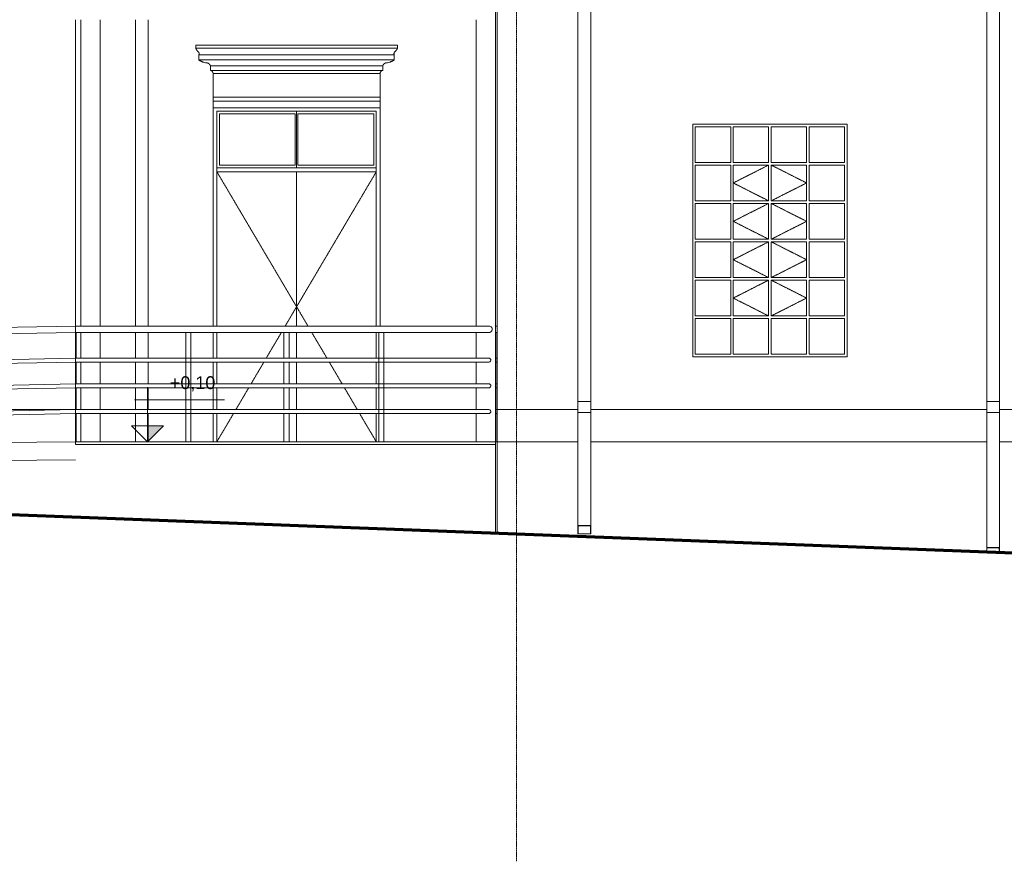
# Model space of a CAD drawing. Header units: millimetres. Extents: x -5998 to 62014, y -2232 to 8822.
# Tile 12 of 21: x 6336 to 13994, y -2232 to 4312. Entities that reach past the tile are written whole.
import ezdxf

# ---------------------------------------------------------------- set-up
doc = ezdxf.new("R2010")
doc.units = ezdxf.units.MM
doc.linetypes.add('_Tracejado pequeno', pattern=[2.25, 1.5, -0.75])
doc.linetypes.add('_Traço - ponto', pattern=[16, 12, -2, 0, -2])
for name, color, linetype, lineweight in [('A-DOOR', 31, 'Continuous', 18), ('A-DOOR-HDLN', 31, '_Tracejado pequeno', 18), ('A-FLOR', 192, 'Continuous', 18), ('A-FLOR-HRAL', 11, 'Continuous', 18), ('A-GENM', 13, 'Continuous', 18), ('A-GLAZ', 151, 'Continuous', 18), ('A-GLAZ-HDLN', 1, '_Tracejado pequeno', 18), ('A-WALL', 113, 'Continuous', 18), ('G-ANNO-DIMS', 111, 'Continuous', 9), ('S-COLS', 52, 'Continuous', 18), ('S-GRID', 1, 'Continuous', 9)]:
    doc.layers.add(name, color=color, linetype=linetype, lineweight=lineweight)
doc.styles.add('Arial_3', font='arial.ttf', dxfattribs={"height": 100})

# ---------------------------------------------------------------- blocks, each defined once
blk = doc.blocks.new('Janelas_J2 e J4 - J4 - 1_2 x 1_81-4330367-ELEVAÇÃO 3 - FACHADA DE IMPLANTAÇÃO')
at = {"layer": 'A-GLAZ'}
for p, q in [((11591.1, 3201.7), (11591.1, 3480)), ((11591.1, 3480), (11866.1, 3480)), ((11866.1, 3480), (11866.1, 3201.7)), ((11886.1, 3201.7), (11886.1, 3480)), ((11886.1, 3480), (12161.1, 3480)), ((12161.1, 3480), (12161.1, 3201.7)), ((12181.1, 3201.7), (12181.1, 3480)), ((12181.1, 3480), (12456.1, 3480)), ((12456.1, 3480), (12456.1, 3201.7)), ((12476.1, 3201.7), (12476.1, 3480)), ((12476.1, 3480), (12751.1, 3480)), ((12751.1, 3480), (12751.1, 3201.7)), ((11866.1, 3201.7), (11591.1, 3201.7)), ((11591.1, 2903.3), (11591.1, 3181.7)), ((11591.1, 3181.7), (11866.1, 3181.7)), ((11866.1, 3181.7), (11866.1, 2903.3)), ((12161.1, 3201.7), (11886.1, 3201.7)), ((11886.1, 2903.3), (11886.1, 3181.7)), ((11886.1, 3181.7), (12161.1, 3181.7)), ((12161.1, 3181.7), (12161.1, 2903.3)), ((12456.1, 3201.7), (12181.1, 3201.7)), ((12181.1, 2903.3), (12181.1, 3181.7)), ((12181.1, 3181.7), (12456.1, 3181.7)), ((12456.1, 3181.7), (12456.1, 2903.3)), ((12751.1, 3201.7), (12476.1, 3201.7)), ((12476.1, 2903.3), (12476.1, 3181.7)), ((12476.1, 3181.7), (12751.1, 3181.7)), ((12751.1, 3181.7), (12751.1, 2903.3)), ((11866.1, 2903.3), (11591.1, 2903.3)), ((11591.1, 2605), (11591.1, 2883.3)), ((11591.1, 2883.3), (11866.1, 2883.3)), ((11866.1, 2883.3), (11866.1, 2605)), ((12161.1, 2903.3), (11886.1, 2903.3)), ((11886.1, 2605), (11886.1, 2883.3)), ((11886.1, 2883.3), (12161.1, 2883.3)), ((12161.1, 2883.3), (12161.1, 2605)), ((12456.1, 2903.3), (12181.1, 2903.3)), ((12181.1, 2605), (12181.1, 2883.3)), ((12181.1, 2883.3), (12456.1, 2883.3)), ((12456.1, 2883.3), (12456.1, 2605)), ((12751.1, 2903.3), (12476.1, 2903.3)), ((12476.1, 2605), (12476.1, 2883.3)), ((12476.1, 2883.3), (12751.1, 2883.3)), ((12751.1, 2883.3), (12751.1, 2605)), ((11866.1, 2605), (11591.1, 2605)), ((12161.1, 2605), (11886.1, 2605)), ((12456.1, 2605), (12181.1, 2605)), ((12751.1, 2605), (12476.1, 2605)), ((11591.1, 2306.7), (11591.1, 2585)), ((11591.1, 2585), (11866.1, 2585)), ((11866.1, 2585), (11866.1, 2306.7)), ((11886.1, 2306.7), (11886.1, 2585)), ((11886.1, 2585), (12161.1, 2585)), ((12161.1, 2585), (12161.1, 2306.7)), ((12181.1, 2306.7), (12181.1, 2585)), ((12181.1, 2585), (12456.1, 2585)), ((12456.1, 2585), (12456.1, 2306.7)), ((12476.1, 2306.7), (12476.1, 2585)), ((12476.1, 2585), (12751.1, 2585)), ((12751.1, 2585), (12751.1, 2306.7)), ((11866.1, 2306.7), (11591.1, 2306.7)), ((12161.1, 2306.7), (11886.1, 2306.7)), ((12456.1, 2306.7), (12181.1, 2306.7)), ((12751.1, 2306.7), (12476.1, 2306.7)), ((11591.1, 2008.3), (11591.1, 2286.7)), ((11591.1, 2286.7), (11866.1, 2286.7)), ((11866.1, 2286.7), (11866.1, 2008.3)), ((11886.1, 2008.3), (11886.1, 2286.7)), ((11886.1, 2286.7), (12161.1, 2286.7)), ((12161.1, 2286.7), (12161.1, 2008.3)), ((12181.1, 2008.3), (12181.1, 2286.7)), ((12181.1, 2286.7), (12456.1, 2286.7)), ((12456.1, 2286.7), (12456.1, 2008.3)), ((12476.1, 2008.3), (12476.1, 2286.7)), ((12476.1, 2286.7), (12751.1, 2286.7)), ((12751.1, 2286.7), (12751.1, 2008.3)), ((11866.1, 2008.3), (11591.1, 2008.3)), ((12161.1, 2008.3), (11886.1, 2008.3)), ((12456.1, 2008.3), (12181.1, 2008.3)), ((12751.1, 2008.3), (12476.1, 2008.3)), ((11591.1, 1988.3), (11591.1, 1710)), ((11591.1, 1988.3), (11866.1, 1988.3)), ((11866.1, 1710), (11866.1, 1988.3)), ((11886.1, 1988.3), (11886.1, 1710)), ((11886.1, 1988.3), (12161.1, 1988.3)), ((12161.1, 1710), (12161.1, 1988.3)), ((12181.1, 1988.3), (12181.1, 1710)), ((12181.1, 1988.3), (12456.1, 1988.3)), ((12456.1, 1710), (12456.1, 1988.3)), ((12476.1, 1988.3), (12476.1, 1710)), ((12476.1, 1988.3), (12751.1, 1988.3)), ((12751.1, 1710), (12751.1, 1988.3)), ((11591.1, 1710), (11866.1, 1710)), ((11886.1, 1710), (12161.1, 1710)), ((12181.1, 1710), (12456.1, 1710)), ((12476.1, 1710), (12751.1, 1710))]:
    blk.add_line(p, q, dxfattribs=at)
at = {"layer": 'A-GLAZ-HDLN'}
for p, q in [((12161.1, 3181.7), (11886.1, 3042.5)), ((12181.1, 3181.7), (12456.1, 3042.5)), ((11886.1, 3042.5), (12161.1, 2903.3)), ((12456.1, 3042.5), (12181.1, 2903.3)), ((12161.1, 2883.3), (11886.1, 2744.2)), ((12181.1, 2883.3), (12456.1, 2744.2)), ((11886.1, 2744.2), (12161.1, 2605)), ((12456.1, 2744.2), (12181.1, 2605)), ((12161.1, 2585), (11886.1, 2445.8)), ((12181.1, 2585), (12456.1, 2445.8)), ((11886.1, 2445.8), (12161.1, 2306.7)), ((12456.1, 2445.8), (12181.1, 2306.7)), ((12161.1, 2286.7), (11886.1, 2147.5)), ((12181.1, 2286.7), (12456.1, 2147.5)), ((11886.1, 2147.5), (12161.1, 2008.3)), ((12456.1, 2147.5), (12181.1, 2008.3))]:
    blk.add_line(p, q, dxfattribs=at)
blk = doc.blocks.new('Railing - 4 cm-3948223-ELEVAÇÃO 3 - FACHADA DE IMPLANTAÇÃO')
at = {"layer": 'A-FLOR-HRAL'}
for p, q in [((9128.4, 1880), (9128.4, 1030)), ((9148.4, 1880), (9128.4, 1880)), ((9168.4, 1880), (9148.4, 1880)), ((9168.4, 1030), (9168.4, 1880))]:
    blk.add_line(p, q, dxfattribs=at)
blk = doc.blocks.new('Railing - Railing-3945987-ELEVAÇÃO 3 - FACHADA DE IMPLANTAÇÃO')
at = {"layer": 'A-FLOR-HRAL'}
for p, q in [((6771.1, 1930), (-3428.9, 1729.2)), ((9985.8, 1930), (6771.1, 1930)), ((-3428.9, 1679.2), (6771.6, 1880)), ((6771.6, 1880), (9985.8, 1880)), ((6771.1, 1680), (6150.5, 1667.8)), ((6150.5, 1637.8), (6771.4, 1650)), ((7646.6, 1680), (6771.1, 1680)), ((6771.4, 1650), (7646.6, 1650)), ((9146.6, 1680), (7650.2, 1680)), ((7650.2, 1650), (9146.6, 1650)), ((9985.8, 1680), (9150.2, 1680)), ((9150.2, 1650), (9985.8, 1650)), ((6771.1, 1480), (6150.5, 1467.8)), ((7646.6, 1480), (6771.1, 1480)), ((9146.6, 1480), (7650.2, 1480)), ((9985.8, 1480), (9150.2, 1480)), ((6150.5, 1437.8), (6771.4, 1450)), ((6771.4, 1450), (7646.6, 1450)), ((7650.2, 1450), (9146.6, 1450)), ((9150.2, 1450), (9985.8, 1450)), ((6771.1, 1280), (6150.5, 1267.8)), ((6150.5, 1237.8), (6771.4, 1250)), ((7646.6, 1280), (6771.1, 1280)), ((6771.4, 1250), (7646.6, 1250)), ((9146.6, 1280), (7650.2, 1280)), ((7650.2, 1250), (9146.6, 1250)), ((9985.8, 1280), (9150.2, 1280)), ((9150.2, 1250), (9985.8, 1250))]:
    blk.add_line(p, q, dxfattribs=at)
at = {"layer": 'A-FLOR-HRAL', "flags": 128}
for points in [[(6771.1, 1930), (6771.1, 1929.1), (6771.1, 1926.7), (6771.2, 1922.7), (6771.2, 1917.5), (6771.3, 1911.5), (6771.4, 1905)], [(6771.4, 1905), (6771.3, 1911.5), (6771.2, 1917.5), (6771.2, 1922.7), (6771.1, 1926.7), (6771.1, 1929.1), (6771.1, 1930)], [(9985.8, 1930), (9992.3, 1929.1), (9998.3, 1926.7), (10003.5, 1922.7), (10007.5, 1917.5), (10010, 1911.5), (10010.8, 1905)], [(10010.8, 1905), (10010, 1911.5), (10007.5, 1917.5), (10003.5, 1922.7), (9998.3, 1926.7), (9992.3, 1929.1), (9985.8, 1930)], [(6771.4, 1905), (6771.4, 1898.5), (6771.5, 1892.5), (6771.5, 1887.3), (6771.6, 1883.3), (6771.6, 1880.9), (6771.6, 1880)], [(6771.6, 1880), (6771.6, 1880.9), (6771.6, 1883.3), (6771.5, 1887.3), (6771.5, 1892.5), (6771.4, 1898.5), (6771.4, 1905)], [(10010.8, 1905), (10010, 1898.5), (10007.5, 1892.5), (10003.5, 1887.3), (9998.3, 1883.3), (9992.3, 1880.9), (9985.8, 1880)], [(9985.8, 1880), (9992.3, 1880.9), (9998.3, 1883.3), (10003.5, 1887.3), (10007.5, 1892.5), (10010, 1898.5), (10010.8, 1905)], [(6771.1, 1680), (6771.1, 1679.5), (6771.1, 1678), (6771.2, 1675.6), (6771.2, 1672.5), (6771.2, 1668.9), (6771.3, 1665)], [(6771.3, 1665), (6771.2, 1668.9), (6771.2, 1672.5), (6771.2, 1675.6), (6771.1, 1678), (6771.1, 1679.5), (6771.1, 1680)], [(6771.3, 1665), (6771.3, 1661.1), (6771.3, 1657.5), (6771.4, 1654.4), (6771.4, 1652), (6771.4, 1650.5), (6771.4, 1650)], [(6771.4, 1650), (6771.4, 1650.5), (6771.4, 1652), (6771.4, 1654.4), (6771.3, 1657.5), (6771.3, 1661.1), (6771.3, 1665)], [(9985.8, 1680), (9989.7, 1679.5), (9993.3, 1678), (9996.4, 1675.6), (9998.8, 1672.5), (10000.3, 1668.9), (10000.8, 1665)], [(10000.8, 1665), (10000.3, 1668.9), (9998.8, 1672.5), (9996.4, 1675.6), (9993.3, 1678), (9989.7, 1679.5), (9985.8, 1680)], [(10000.8, 1665), (10000.3, 1661.1), (9998.8, 1657.5), (9996.4, 1654.4), (9993.3, 1652), (9989.7, 1650.5), (9985.8, 1650)], [(9985.8, 1650), (9989.7, 1650.5), (9993.3, 1652), (9996.4, 1654.4), (9998.8, 1657.5), (10000.3, 1661.1), (10000.8, 1665)], [(6771.1, 1480), (6771.1, 1479.5), (6771.1, 1478), (6771.2, 1475.6), (6771.2, 1472.5), (6771.2, 1468.9), (6771.3, 1465)], [(6771.3, 1465), (6771.2, 1468.9), (6771.2, 1472.5), (6771.2, 1475.6), (6771.1, 1478), (6771.1, 1479.5), (6771.1, 1480)], [(6771.3, 1465), (6771.3, 1461.1), (6771.3, 1457.5), (6771.4, 1454.4), (6771.4, 1452), (6771.4, 1450.5), (6771.4, 1450)], [(6771.4, 1450), (6771.4, 1450.5), (6771.4, 1452), (6771.4, 1454.4), (6771.3, 1457.5), (6771.3, 1461.1), (6771.3, 1465)], [(9985.8, 1480), (9989.7, 1479.5), (9993.3, 1478), (9996.4, 1475.6), (9998.8, 1472.5), (10000.3, 1468.9), (10000.8, 1465)], [(10000.8, 1465), (10000.3, 1468.9), (9998.8, 1472.5), (9996.4, 1475.6), (9993.3, 1478), (9989.7, 1479.5), (9985.8, 1480)], [(10000.8, 1465), (10000.3, 1461.1), (9998.8, 1457.5), (9996.4, 1454.4), (9993.3, 1452), (9989.7, 1450.5), (9985.8, 1450)], [(9985.8, 1450), (9989.7, 1450.5), (9993.3, 1452), (9996.4, 1454.4), (9998.8, 1457.5), (10000.3, 1461.1), (10000.8, 1465)], [(6771.1, 1280), (6771.1, 1279.5), (6771.1, 1278), (6771.2, 1275.6), (6771.2, 1272.5), (6771.2, 1268.9), (6771.3, 1265)], [(6771.3, 1265), (6771.2, 1268.9), (6771.2, 1272.5), (6771.2, 1275.6), (6771.1, 1278), (6771.1, 1279.5), (6771.1, 1280)], [(6771.3, 1265), (6771.3, 1261.1), (6771.3, 1257.5), (6771.4, 1254.4), (6771.4, 1252), (6771.4, 1250.5), (6771.4, 1250)], [(6771.4, 1250), (6771.4, 1250.5), (6771.4, 1252), (6771.4, 1254.4), (6771.3, 1257.5), (6771.3, 1261.1), (6771.3, 1265)], [(9985.8, 1280), (9989.7, 1279.5), (9993.3, 1278), (9996.4, 1275.6), (9998.8, 1272.5), (10000.3, 1268.9), (10000.8, 1265)], [(10000.8, 1265), (10000.3, 1268.9), (9998.8, 1272.5), (9996.4, 1275.6), (9993.3, 1278), (9989.7, 1279.5), (9985.8, 1280)], [(10000.8, 1265), (10000.3, 1261.1), (9998.8, 1257.5), (9996.4, 1254.4), (9993.3, 1252), (9989.7, 1250.5), (9985.8, 1250)], [(9985.8, 1250), (9989.7, 1250.5), (9993.3, 1252), (9996.4, 1254.4), (9998.8, 1257.5), (10000.3, 1261.1), (10000.8, 1265)]]:
    blk.add_lwpolyline(points, dxfattribs=at)
for p in [(-1500, 0), (0, 0)]:
    blk.add_blockref('Railing - 4 cm-3948223-ELEVAÇÃO 3 - FACHADA DE IMPLANTAÇÃO', p)
blk = doc.blocks.new('Railing - 4 cm-V4-ELEVAÇÃO 3 - FACHADA DE IMPLANTAÇÃO')
at = {"layer": 'A-FLOR-HRAL'}
for p, q in [((8391.1, 1880), (8391.1, 1680)), ((8431.1, 1680), (8431.1, 1880)), ((8391.1, 1650), (8391.1, 1480)), ((8431.1, 1480), (8431.1, 1650)), ((8391.1, 1450), (8391.1, 1280)), ((8431.1, 1280), (8431.1, 1450)), ((8391.1, 1250), (8391.1, 1030)), ((8431.1, 1030), (8431.1, 1250))]:
    blk.add_line(p, q, dxfattribs=at)
blk = doc.blocks.new('Railing - 4 cm-V5-ELEVAÇÃO 3 - FACHADA DE IMPLANTAÇÃO')
at = {"layer": 'A-FLOR-HRAL'}
for p, q in [((6776.1, 1880), (6776.1, 1680)), ((6776.1, 1650), (6776.1, 1480)), ((6776.1, 1450), (6776.1, 1280)), ((6776.1, 1250), (6776.1, 1030))]:
    blk.add_line(p, q, dxfattribs=at)
blk = doc.blocks.new('Railing - 4 cm-V6-ELEVAÇÃO 3 - FACHADA DE IMPLANTAÇÃO')
at = {"layer": 'A-FLOR-HRAL'}
for p, q in [((10046.1, 1880), (10036.1, 1880)), ((10046.1, 1030), (10046.1, 1880)), ((10036.1, 1030), (10046.1, 1030))]:
    blk.add_line(p, q, dxfattribs=at)
blk = doc.blocks.new('Railing - Railing-3948267-ELEVAÇÃO 3 - FACHADA DE IMPLANTAÇÃO')
at = {"layer": 'A-FLOR-HRAL'}
for p, q in [((10051.1, 1930), (10035.8, 1930)), ((10035.8, 1880), (10051.1, 1880)), ((10051.1, 1680), (10035.8, 1680)), ((10035.8, 1650), (10051.1, 1650)), ((10051.1, 1480), (10035.8, 1480)), ((10035.8, 1450), (10051.1, 1450)), ((10051.1, 1280), (10035.8, 1280)), ((10035.8, 1250), (10051.1, 1250))]:
    blk.add_line(p, q, dxfattribs=at)
for name in ['Railing - 4 cm-V5-ELEVAÇÃO 3 - FACHADA DE IMPLANTAÇÃO', 'Railing - 4 cm-V4-ELEVAÇÃO 3 - FACHADA DE IMPLANTAÇÃO', 'Railing - 4 cm-V6-ELEVAÇÃO 3 - FACHADA DE IMPLANTAÇÃO']:
    blk.add_blockref(name, (0, 0))
blk = doc.blocks.new('porta dupla - PN05 - 1_30 x 2_60 m-4336725-ELEVAÇÃO 3 - FACHADA DE IMPLANTAÇÃO')
at = {"layer": 'A-DOOR'}
for p, q in [((7869.8, 1930), (7869.8, 3600)), ((7869.8, 3600), (9109.8, 3600)), ((8489.8, 3600), (8489.8, 3160)), ((8489.8, 3600), (8489.8, 3160)), ((9109.8, 3600), (9109.8, 1930)), ((7889.8, 3580), (7889.8, 3180)), ((8479.8, 3580), (7889.8, 3580)), ((8479.8, 3180), (8479.8, 3580)), ((9089.8, 3580), (8499.8, 3580)), ((8499.8, 3580), (8499.8, 3180)), ((9089.8, 3180), (9089.8, 3580)), ((9109.8, 3160), (7869.8, 3160)), ((8479.8, 3180), (7889.8, 3180)), ((9089.8, 3180), (8499.8, 3180)), ((7869.8, 3130), (9109.8, 3130)), ((8489.8, 3130), (8489.8, 1930)), ((8489.8, 3130), (8489.8, 1930)), ((7869.8, 1680), (7869.8, 1880)), ((8489.8, 1880), (8489.8, 1680)), ((8489.8, 1880), (8489.8, 1680)), ((9109.8, 1880), (9109.8, 1680)), ((7869.8, 1480), (7869.8, 1650)), ((8489.8, 1650), (8489.8, 1480)), ((8489.8, 1650), (8489.8, 1480)), ((9109.8, 1650), (9109.8, 1480)), ((7869.8, 1280), (7869.8, 1450)), ((8489.8, 1450), (8489.8, 1280)), ((8489.8, 1450), (8489.8, 1280)), ((9109.8, 1450), (9109.8, 1280)), ((7869.8, 1030), (7869.8, 1250)), ((8489.8, 1250), (8489.8, 1030)), ((8489.8, 1250), (8489.8, 1030)), ((9109.8, 1250), (9109.8, 1030))]:
    blk.add_line(p, q, dxfattribs=at)
at = {"layer": 'A-DOOR-HDLN'}
for p, q in [((7869.8, 3130), (9109.8, 3130)), ((7869.8, 3130), (8489.8, 2080)), ((9109.8, 3130), (8489.8, 2080)), ((8489.8, 2080), (8401.2, 1930)), ((8489.8, 2080), (8578.4, 1930)), ((8371.7, 1880), (8253.6, 1680)), ((8607.9, 1880), (8726, 1680)), ((8235.9, 1650), (8135.5, 1480)), ((8743.7, 1650), (8844.1, 1480)), ((8117.8, 1450), (8017.4, 1280)), ((8861.8, 1450), (8962.2, 1280)), ((7999.7, 1250), (7869.8, 1030)), ((8979.9, 1250), (9109.8, 1030))]:
    blk.add_line(p, q, dxfattribs=at)
blk = doc.blocks.new('ornamento esquadrias - ornamento esquadrias-V16-ELEVAÇÃO 3 - FACHADA DE IMPLANTAÇÃO')
at = {"layer": 'A-GENM'}
for p, q in [((-4.2, 4158), (-1573.6, 4158)), ((-1573.6, 4158), (-1573.6, 4133)), ((-4.2, 4133), (-4.2, 4158)), ((-4.2, 4133), (-1573.6, 4133)), ((-1573.6, 4133), (-4.2, 4133)), ((-1548.6, 4083), (-29.2, 4083)), ((-29.2, 4083), (-1548.6, 4083)), ((-1548.6, 4083), (-1548.6, 4043)), ((-29.2, 4043), (-29.2, 4083)), ((-29.2, 4043), (-1548.6, 4043)), ((-1548.6, 4043), (-29.2, 4043)), ((-1458.6, 3996.3), (-119.2, 3996.3)), ((-119.2, 3996.3), (-1458.6, 3996.3)), ((-1458.6, 3996.3), (-1458.6, 3961.3)), ((-119.2, 3961.3), (-119.2, 3996.3)), ((-119.2, 3961.3), (-1458.6, 3961.3)), ((-1458.6, 3961.3), (-119.2, 3961.3)), ((-138.9, 3938), (-1438.9, 3938)), ((-1438.9, 3938), (-1438.9, 3752.1)), ((-1438.9, 3938), (-138.9, 3938)), ((-138.9, 3752.1), (-138.9, 3938)), ((-138.9, 3752.1), (-1438.9, 3752.1)), ((-1438.9, 3752.1), (-138.9, 3752.1)), ((-1438.9, 3722.1), (-1438.9, 3752.1)), ((-1438.9, 3722.1), (-138.9, 3722.1)), ((-1438.9, 3669.1), (-1438.9, 3722.1)), ((-1438.9, 3722.1), (-138.9, 3722.1)), ((-138.9, 3752.1), (-138.9, 3722.1)), ((-138.9, 3722.1), (-138.9, 3669.1)), ((-138.9, 3669.1), (-1438.9, 3669.1))]:
    blk.add_line(p, q, dxfattribs=at)
for points, knots in [([(-1555, 4106.4), (-1556.5, 4108), (-1558.8, 4110.4), (-1561.6, 4113.7), (-1563.3, 4115.8), (-1564.5, 4117.5), (-1565.7, 4119.2), (-1566.8, 4120.9), (-1567.9, 4122.5), (-1568.9, 4124.1), (-1569.9, 4125.7), (-1570.8, 4127.4), (-1571.8, 4129.3), (-1572.6, 4130.8), (-1573.1, 4132), (-1573.5, 4132.7), (-1573.6, 4133), (-1573.6, 4133)], [0, 0, 0, 0, 0.142857, 0.214286, 0.285714, 0.321429, 0.357143, 0.428571, 0.464286, 0.5, 0.571429, 0.625, 0.678571, 0.785714, 0.839286, 0.892857, 1, 1, 1, 1]), ([(-1548.6, 4083), (-1548.6, 4083), (-1548.4, 4083.4), (-1547.6, 4084.9), (-1546.8, 4087.3), (-1546.3, 4090.7), (-1546.5, 4094.1), (-1547.1, 4096.6), (-1547.7, 4098.1), (-1548.3, 4099.5), (-1549.2, 4101), (-1550.2, 4102.3), (-1551.8, 4104.2), (-1553.5, 4105.6), (-1555, 4106.4)], [0, 0, 0, 0, 0.125, 0.25, 0.375, 0.5, 0.625, 0.6875, 0.71875, 0.75, 0.8125, 0.84375, 0.875, 1, 1, 1, 1]), ([(-22.8, 4106.4), (-23.5, 4106), (-25, 4105), (-26.8, 4103.3), (-28.1, 4101.7), (-29, 4100.3), (-29.8, 4098.8), (-30.6, 4097), (-31.3, 4094.1), (-31.6, 4089.3), (-30.4, 4085.4), (-29.4, 4083.4), (-29.2, 4083), (-29.2, 4083)], [0, 0, 0, 0, 0.0625, 0.125, 0.1875, 0.21875, 0.25, 0.3125, 0.375, 0.5, 0.75, 0.875, 1, 1, 1, 1]), ([(-4.2, 4133), (-4.2, 4133), (-4.4, 4132.6), (-5.1, 4131.1), (-5.8, 4129.7), (-6.7, 4128), (-7.8, 4125.9), (-8.9, 4124.1), (-9.9, 4122.5), (-11.2, 4120.5), (-12.6, 4118.5), (-14, 4116.6), (-14.9, 4115.3), (-16.2, 4113.7), (-17.7, 4111.8), (-19.9, 4109.4), (-21.6, 4107.6), (-22.8, 4106.4)], [0, 0, 0, 0, 0.142857, 0.214286, 0.285714, 0.357143, 0.428571, 0.5, 0.535714, 0.571429, 0.678571, 0.705357, 0.732143, 0.785714, 0.839286, 0.892857, 1, 1, 1, 1]), ([(-1548.6, 4043), (-1546.9, 4041.7), (-1543.4, 4039.1), (-1538.7, 4036.1), (-1534.6, 4033.7), (-1530.4, 4031.5), (-1526, 4029.4), (-1521.5, 4027.5), (-1516.9, 4025.7), (-1508.6, 4023.1), (-1501.3, 4021.5), (-1496.3, 4020.8)], [-1, -1, -1, -1, -0.875, -0.75, -0.6875, -0.625, -0.5, -0.4375, -0.375, -0.25, 0, 0, 0, 0]), ([(-1496.3, 4020.8), (-1493.6, 4021), (-1489.5, 4020.8), (-1484.3, 4019.7), (-1481.1, 4018.7), (-1478.6, 4017.7), (-1476.8, 4016.8), (-1475, 4015.9), (-1473.3, 4014.9), (-1471.7, 4013.7), (-1470.1, 4012.5), (-1468.6, 4011.2), (-1467.2, 4009.8), (-1465.8, 4008.4), (-1464.1, 4006.3), (-1461.3, 4002.5), (-1459.5, 3998.9), (-1458.6, 3996.3)], [-1, -1, -1, -1, -0.833333, -0.75, -0.666667, -0.625, -0.583333, -0.541667, -0.5, -0.458333, -0.416667, -0.375, -0.333333, -0.291667, -0.25, -0.166667, 0, 0, 0, 0]), ([(-119.2, 3996.3), (-118.3, 3998.9), (-116.4, 4002.5), (-113.3, 4006.9), (-111.1, 4009.4), (-109.2, 4011.2), (-107.7, 4012.5), (-106.1, 4013.7), (-104.4, 4014.9), (-102.7, 4015.9), (-101, 4016.9), (-99.2, 4017.7), (-97.3, 4018.5), (-95.4, 4019.1), (-92.9, 4019.9), (-88.2, 4020.8), (-84.2, 4021), (-81.5, 4020.8)], [-1, -1, -1, -1, -0.833333, -0.75, -0.666667, -0.625, -0.583333, -0.541667, -0.5, -0.458333, -0.416667, -0.375, -0.333333, -0.291667, -0.25, -0.166667, 0, 0, 0, 0]), ([(-81.5, 4020.8), (-76.5, 4021.5), (-69.2, 4023.1), (-60.9, 4025.7), (-56.3, 4027.5), (-52.9, 4028.9), (-49.6, 4030.4), (-46.3, 4032), (-43.2, 4033.7), (-39.1, 4036.1), (-34.4, 4039.1), (-30.9, 4041.7), (-29.2, 4043)], [-1, -1, -1, -1, -0.75, -0.625, -0.5625, -0.5, -0.4375, -0.375, -0.3125, -0.25, -0.125, 0, 0, 0, 0]), ([(-1458.6, 3961.3), (-1457.7, 3961.1), (-1456.3, 3960.7), (-1454.6, 3960.1), (-1453.4, 3959.5), (-1452.2, 3958.9), (-1451, 3958.3), (-1449.9, 3957.6), (-1449, 3956.9), (-1448.3, 3956.4), (-1447.6, 3955.8), (-1446.8, 3955.1), (-1445.9, 3954.1), (-1445, 3953.1), (-1444.1, 3952.1), (-1443.3, 3951), (-1442.6, 3949.9), (-1441.9, 3948.7), (-1441.3, 3947.5), (-1440.5, 3945.8), (-1439.5, 3942.7), (-1439, 3939.9), (-1438.9, 3938)], [-1, -1, -1, -1, -0.916667, -0.875, -0.833333, -0.791667, -0.75, -0.708333, -0.666667, -0.645833, -0.625, -0.583333, -0.541667, -0.5, -0.458333, -0.416667, -0.375, -0.333333, -0.291667, -0.25, -0.166667, 0, 0, 0, 0]), ([(-138.9, 3938), (-138.8, 3939.9), (-138.3, 3942.7), (-137.1, 3946.2), (-136.1, 3948.3), (-135.2, 3949.9), (-134.4, 3951), (-133.7, 3952.1), (-132.8, 3953.1), (-131.9, 3954.1), (-131, 3955.1), (-130, 3955.9), (-129, 3956.8), (-127.9, 3957.6), (-126.8, 3958.3), (-125.6, 3958.9), (-124.4, 3959.5), (-123.2, 3960.1), (-121.4, 3960.7), (-120.1, 3961.1), (-119.2, 3961.3)], [-1, -1, -1, -1, -0.833333, -0.75, -0.666667, -0.625, -0.583333, -0.541667, -0.5, -0.458333, -0.416667, -0.375, -0.333333, -0.291667, -0.25, -0.208333, -0.166667, -0.125, -0.083333, 0, 0, 0, 0])]:
    blk.add_open_spline(points, degree=3, knots=knots, dxfattribs=at)
blk = doc.blocks.new('Generic Models 1 - Generic Models 24-4258923-ELEVAÇÃO 3 - FACHADA DE IMPLANTAÇÃO')
at = {"layer": 'A-GENM'}
for p, q in [((10677.4, 1341.9), (10677.4, 4980.4)), ((10777.4, 4980.4), (10777.4, 1341.9)), ((13857.4, 1341.9), (13857.4, 4980.4)), ((13957.4, 4980.4), (13957.4, 1341.9)), ((7236.2, 1930), (7236.2, 4312.1)), ((7336.2, 4312.1), (7336.2, 1930)), ((7236.2, 1680), (7236.2, 1880)), ((7336.2, 1880), (7336.2, 1680)), ((7236.2, 1480), (7236.2, 1650)), ((7336.2, 1650), (7336.2, 1480)), ((7236.2, 1280), (7236.2, 1450)), ((7336.2, 1450), (7336.2, 1280)), ((10677.4, 1341.9), (10777.4, 1341.9)), ((10677.4, 1256.9), (10677.4, 1341.9)), ((10777.4, 1341.9), (10777.4, 1256.9)), ((13857.4, 1341.9), (13957.4, 1341.9)), ((13857.4, 1256.9), (13857.4, 1341.9)), ((13957.4, 1341.9), (13957.4, 1256.9)), ((7236.2, 1030), (7236.2, 1250)), ((7336.2, 1250), (7336.2, 1030)), ((10677.4, 1256.9), (10777.4, 1256.9)), ((10677.4, 377.8), (10677.4, 1256.9)), ((10777.4, 1256.9), (10777.4, 377.8)), ((13857.4, 1256.9), (13957.4, 1256.9)), ((13857.4, 207.9), (13857.4, 1256.9)), ((13957.4, 1256.9), (13957.4, 207.9)), ((10777.4, 377.8), (10677.4, 377.8)), ((10677.4, 377.8), (10677.4, 312.8)), ((10677.4, 312.8), (10777.4, 312.8)), ((10679.4, 314.8), (10679.4, 375.8)), ((10679.4, 375.8), (10775.4, 375.8)), ((10775.4, 314.8), (10679.4, 314.8)), ((10775.4, 375.8), (10775.4, 314.8)), ((10777.4, 312.8), (10777.4, 377.8)), ((13957.4, 207.9), (13857.4, 207.9)), ((13857.4, 207.9), (13857.4, 170.9)), ((13859.4, 170.8), (13859.4, 205.9)), ((13859.4, 205.9), (13955.4, 205.9)), ((13955.4, 205.9), (13955.4, 167.1)), ((13957.4, 167.1), (13957.4, 207.9))]:
    blk.add_line(p, q, dxfattribs=at)
blk = doc.blocks.new('Embasamento - Embasamento-4325691-ELEVAÇÃO 3 - FACHADA DE IMPLANTAÇÃO')
at = {"layer": 'A-GENM'}
for p, q in [((10051.1, 1280), (10677.4, 1280)), ((10051.1, 1280), (10051.1, 1030)), ((10777.4, 1280), (13857.4, 1280)), ((13957.4, 1280), (20357.4, 1280)), ((10051.1, 1030), (10677.4, 1030)), ((10051.1, 1030), (10051.1, 316.7)), ((10777.4, 1030), (13857.4, 1030)), ((13957.4, 1030), (20357.4, 1030))]:
    blk.add_line(p, q, dxfattribs=at)
blk = doc.blocks.new('eMBASAMENTO 2 - eMBASAMENTO 2-4325788-ELEVAÇÃO 3 - FACHADA DE IMPLANTAÇÃO')
at = {"layer": 'A-GENM'}
for p, q in [((1941.1, 1184.9), (1941.1, 1280)), ((3128.9, 1280), (1941.1, 1280)), ((4628.9, 1280), (3167.9, 1280)), ((6128.9, 1280), (4667.9, 1280)), ((6771.1, 1280), (6167.9, 1280)), ((6771.1, 1250), (6771.1, 1030)), ((1941.1, 982.3), (1941.1, 1154.9))]:
    blk.add_line(p, q, dxfattribs=at)
blk = doc.blocks.new('Spot Elevations - Spot elevation - Corte-10531-ELEVAÇÃO 3 - FACHADA DE IMPLANTAÇÃO')
at = {"layer": 'G-ANNO-DIMS'}
blk.add_hatch(color=256, dxfattribs=at).paths.add_polyline_path([(31104.5, 165), (30979.5, 40), (30979.5, 165)], flags=0)
for p, q in [((30979.5, 165), (30979.5, 465)), ((31578.3, 365), (30878.3, 365)), ((30854.5, 165), (31104.5, 165)), ((30979.5, 40), (30854.5, 165)), ((30854.5, 165), (31104.5, 165)), ((31104.5, 165), (30979.5, 40)), ((30979.5, 40), (30979.5, 165)), ((30979.5, 165), (30979.5, 40))]:
    blk.add_line(p, q, dxfattribs=at)

msp = doc.modelspace()

# ---------------------------------------------------------------- linework, layer by layer
at = {"layer": 'A-FLOR'}
for p, q in [((-3348.9, 930), (6771.1, 1030)), ((6771.1, 1030), (10035.8, 1030)), ((6771.1, 1010), (6771.1, 1030)), ((6771.1, 1010), (10035.8, 1010)), ((10035.8, 1030), (10035.8, 880)), ((6771.1, 890), (-2518.7, 798.2))]:
    msp.add_line(p, q, dxfattribs=at)
at = {"layer": 'A-FLOR', "lineweight": 70}
msp.add_line((30065.8, -450), (-3348.9, 830), dxfattribs=at)
at = {"layer": 'A-WALL'}
for p, q in [((10051.1, 1280), (10051.1, 5175.1)), ((6771.1, 4312.1), (6771.1, 1930)), ((7839.8, 1930), (7839.8, 3626.1)), ((9139.8, 3626.1), (9139.8, 1930)), ((11571.1, 1690), (11571.1, 3500)), ((11571.1, 3500), (12771.1, 3500)), ((12771.1, 3500), (12771.1, 1690)), ((6771.1, 1880), (6771.1, 1680)), ((7839.8, 1680), (7839.8, 1880)), ((12771.1, 1690), (11571.1, 1690)), ((6771.1, 1650), (6771.1, 1480)), ((7839.8, 1480), (7839.8, 1650)), ((6771.1, 1450), (6771.1, 1280)), ((7839.8, 1280), (7839.8, 1450)), ((7839.8, 1030), (7839.8, 1250)), ((6771.1, 890), (-2518.7, 798.2)), ((10035.8, 880), (10035.8, 317.3))]:
    msp.add_line(p, q, dxfattribs=at)
at = {"layer": 'S-COLS'}
for p, q in [((10035.8, 1030), (10035.8, 4376.5)), ((6811.1, 4312.1), (6811.1, 1930)), ((6961.1, 1930), (6961.1, 4312.1)), ((9885.3, 4312.1), (9885.3, 1930)), ((9885.8, 4312.1), (9885.8, 1930)), ((6811.1, 1880), (6811.1, 1680)), ((6961.1, 1680), (6961.1, 1880)), ((9885.3, 1880), (9885.3, 1680)), ((9885.8, 1880), (9885.8, 1680)), ((6811.1, 1650), (6811.1, 1480)), ((6961.1, 1480), (6961.1, 1650)), ((9885.3, 1650), (9885.3, 1480)), ((9885.8, 1650), (9885.8, 1480)), ((6811.1, 1450), (6811.1, 1280)), ((6961.1, 1280), (6961.1, 1450)), ((9885.3, 1450), (9885.3, 1280)), ((9885.8, 1450), (9885.8, 1280)), ((6811.1, 1250), (6811.1, 1030)), ((6961.1, 1030), (6961.1, 1250)), ((9885.3, 1250), (9885.3, 1030)), ((9885.8, 1250), (9885.8, 1030))]:
    msp.add_line(p, q, dxfattribs=at)
at = {"layer": 'S-GRID', "linetype": '_Traço - ponto'}
msp.add_line((10201.1, -2232.4), (10201.1, 8028.5), dxfattribs=at)

# ---------------------------------------------------------------- block references
at = {"layer": 'A-DOOR'}
msp.add_blockref('porta dupla - PN05 - 1_30 x 2_60 m-4336725-ELEVAÇÃO 3 - FACHADA DE IMPLANTAÇÃO', (0, 0), dxfattribs=at)
at = {"layer": 'A-FLOR-HRAL'}
for name in ['Railing - Railing-3945987-ELEVAÇÃO 3 - FACHADA DE IMPLANTAÇÃO', 'Railing - Railing-3948267-ELEVAÇÃO 3 - FACHADA DE IMPLANTAÇÃO']:
    msp.add_blockref(name, (0, 0), dxfattribs=at)
at = {"layer": 'A-GENM'}
for name, p in [('Generic Models 1 - Generic Models 24-4258923-ELEVAÇÃO 3 - FACHADA DE IMPLANTAÇÃO', (0, 0)), ('ornamento esquadrias - ornamento esquadrias-V16-ELEVAÇÃO 3 - FACHADA DE IMPLANTAÇÃO', (9278.7, -43.1)), ('Embasamento - Embasamento-4325691-ELEVAÇÃO 3 - FACHADA DE IMPLANTAÇÃO', (0, 0)), ('eMBASAMENTO 2 - eMBASAMENTO 2-4325788-ELEVAÇÃO 3 - FACHADA DE IMPLANTAÇÃO', (0, 0))]:
    msp.add_blockref(name, p, dxfattribs=at)
at = {"layer": 'A-GLAZ'}
msp.add_blockref('Janelas_J2 e J4 - J4 - 1_2 x 1_81-4330367-ELEVAÇÃO 3 - FACHADA DE IMPLANTAÇÃO', (0, 0), dxfattribs=at)
at = {"layer": 'G-ANNO-DIMS'}
msp.add_blockref('Spot Elevations - Spot elevation - Corte-10531-ELEVAÇÃO 3 - FACHADA DE IMPLANTAÇÃO', (-23649.2, 990), dxfattribs=at)

# ---------------------------------------------------------------- texts
at = {"layer": 'G-ANNO-DIMS', "insert": (7504.4, 1539.5), "char_height": 100, "width": 422.37, "attachment_point": 1, "line_spacing_factor": 0.941778, "style": 'Arial_3'}
msp.add_mtext('+0,10', dxfattribs=at)

doc.saveas('drawing.dxf')
